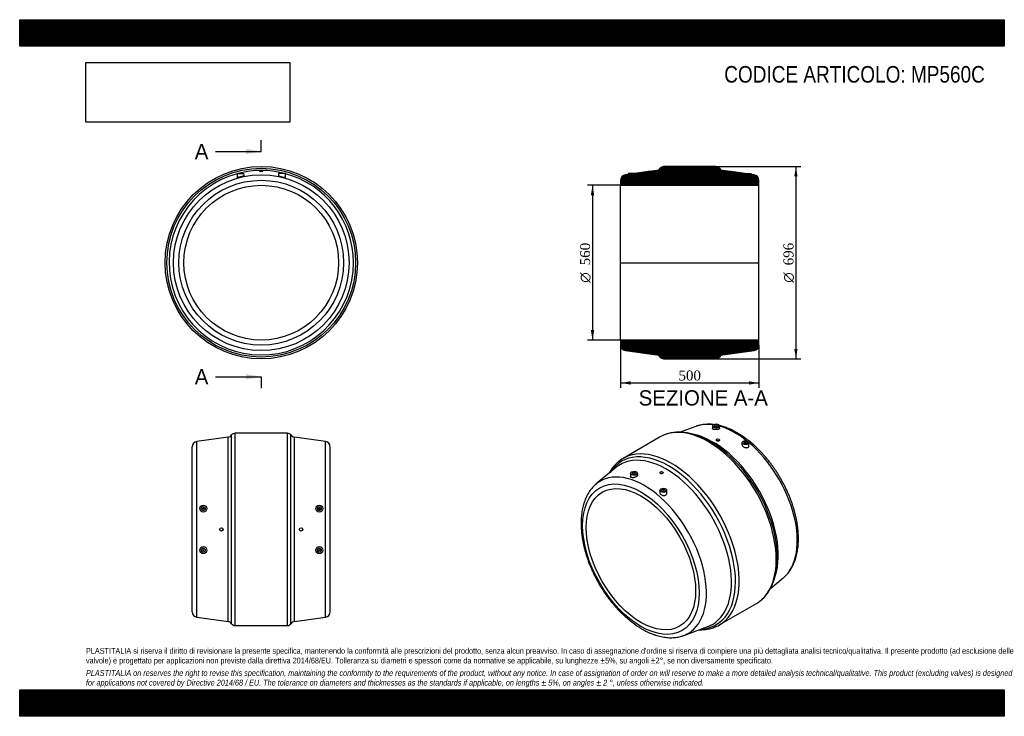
# Model space of a CAD drawing. Header units: millimetres. Extents: x 0 to 3564, y 0 to 2520.
import ezdxf
from ezdxf.enums import TextEntityAlignment as Align
from ezdxf.lldxf.tags import DXFTag

# ---------------------------------------------------------------- set-up
doc = ezdxf.new("R2010")
doc.units = ezdxf.units.MM
doc.header["$LTSCALE"] = 12
for name, color, linetype in [('Default', 7, 'Continuous'), ('DV4_Default', 7, 'Continuous'), ('MP560C', 7, 'Continuous')]:
    doc.layers.add(name, color=color, linetype=linetype)
doc.styles.add('SEACAD_Solid_Edge_ANSI', font='seans.ttf')
doc.styles.add('SEACAD_Solid_Edge_ANSI1_Symbols', font='semeca1.ttf')
doc.styles.add('SEACAD_Times_New_Roman', font='times.ttf')
tags = doc.linetypes.add('CENTER2', pattern=[28.575, 19.05, -3.175, 3.175, -3.175]).pattern_tags.tags
tags[10:11] = [DXFTag(74, 4), DXFTag(75, 0), DXFTag(340, '0'), DXFTag(46, 0.0), DXFTag(50, 0.0), DXFTag(44, 0.0), DXFTag(45, 0.0)]
tags[8:9] = [DXFTag(74, 4), DXFTag(75, 0), DXFTag(340, '0'), DXFTag(46, 0.0), DXFTag(50, 0.0), DXFTag(44, 0.0), DXFTag(45, 0.0)]
tags[6:7] = [DXFTag(74, 4), DXFTag(75, 0), DXFTag(340, '0'), DXFTag(46, 0.0), DXFTag(50, 0.0), DXFTag(44, 0.0), DXFTag(45, 0.0)]
tags[4:5] = [DXFTag(74, 4), DXFTag(75, 0), DXFTag(340, '0'), DXFTag(46, 0.0), DXFTag(50, 0.0), DXFTag(44, 0.0), DXFTag(45, 0.0)]
doc.dimstyles.new('ANSImm', dxfattribs={"dimtxt": 36, "dimasz": 36, "dimexe": 18, "dimexo": 0, "dimgap": 9, "dimtad": 1, "dimdsep": 46, "dimtxsty": 'SEACAD_Times_New_Roman', "dimblk1": '_SE_FILLED', "dimblk2": '_SE_FILLED', "dimsah": 1, "dimcen": 18, "dimazin": 0, "dimtfac": 0.85, "dimtdec": 3, "dimtofl": 0, "dimtmove": 0, "dimatfit": 3, "dimfxl": 1, "dimarcsym": 0})
picture_1 = doc.add_image_def('image1.jpg', size_in_pixel=(4302, 1260))

# ---------------------------------------------------------------- blocks, each defined once
blk = doc.blocks.new('SE')
at = {"layer": 'MP560C', "color": 7, "linetype": 'Continuous'}
for p, q in [((786.9, 1964.1), (786.7, 1949.9)), ((786.9, 1964.1), (811.9, 1964.1)), ((812.1, 1956), (811.9, 1964.1)), ((868.4, 1972.5), (880.4, 1972.5)), ((868.4, 1972.5), (868.4, 1971.2)), ((880.4, 1971.2), (880.4, 1972.5)), ((936.9, 1964.1), (936.8, 1956)), ((961.9, 1964.1), (936.9, 1964.1)), ((962.2, 1949.9), (961.9, 1964.1))]:
    blk.add_line(p, q, dxfattribs=at)
for radius in [348, 341.5, 318, 298.2, 280]:
    blk.add_circle((874.4, 1641), radius, dxfattribs=at)
for start, end in [(105.2079, 0), (75.596, 104.404), (0, 74.7921)]:
    blk.add_arc((874.4, 1641), 333.7, start, end, dxfattribs=at)
for points, knots in [([(878.7, 1970.6), (878.1, 1970.6), (877.5, 1970.5), (876, 1970.4), (875.2, 1970.4), (872.9, 1970.4), (871.3, 1970.5), (869.1, 1970.8), (868.4, 1971), (868.4, 1971.2), (868.4, 1971.2), (868.4, 1971.2)], [0, 0, 0, 0, 0.0625, 0.0625, 0.125, 0.125, 0.25, 0.25, 0.375, 0.375, 0.3751855, 0.3751855, 0.3751855, 0.3751855]), ([(807.8, 1953.8), (806.6, 1953.3), (805.1, 1952.9), (802, 1952), (800.4, 1951.6), (797.9, 1951), (797.1, 1950.9), (795.5, 1950.5), (794.7, 1950.3), (792.4, 1949.9), (791, 1949.7), (788.8, 1949.4), (787.9, 1949.4), (787.1, 1949.5), (786.9, 1949.6), (786.7, 1949.7), (786.7, 1949.8), (786.7, 1949.9)], [0, 0, 0, 0, 0.0625, 0.0625, 0.125, 0.125, 0.15625, 0.15625, 0.1875, 0.1875, 0.25, 0.25, 0.3125, 0.3125, 0.34375, 0.34375, 0.3652249, 0.3652249, 0.3652249, 0.3652249]), ([(812.1, 1956), (812.1, 1956), (812.1, 1955.9), (812, 1955.6), (811.5, 1955.3), (810.1, 1954.6), (809.1, 1954.2), (807.8, 1953.8)], [0.8646583, 0.8646583, 0.8646583, 0.8646583, 0.875, 0.875, 0.9375, 0.9375, 1, 1, 1, 1]), ([(936.8, 1956), (936.8, 1956), (936.8, 1955.9), (936.9, 1955.6), (937.3, 1955.3), (938.8, 1954.6), (939.8, 1954.2), (942.3, 1953.3), (943.7, 1952.9), (946.8, 1952.1), (948.5, 1951.6), (951.8, 1950.9), (953.4, 1950.5), (956.4, 1949.9), (957.8, 1949.7), (959, 1949.6)], [0.6149859, 0.6149859, 0.6149859, 0.6149859, 0.625, 0.625, 0.6875, 0.6875, 0.75, 0.75, 0.8125, 0.8125, 0.875, 0.875, 0.9375, 0.9375, 1, 1, 1, 1]), ([(959, 1949.6), (959.5, 1949.5), (960, 1949.4), (960.9, 1949.4), (961.3, 1949.4), (962, 1949.5), (962.2, 1949.7), (962.2, 1949.9)], [0, 0, 0, 0, 0.03125, 0.03125, 0.0625, 0.0625, 0.1149431, 0.1149431, 0.1149431, 0.1149431])]:
    blk.add_open_spline(points, degree=3, knots=knots, dxfattribs=at)
blk.add_open_spline([(880.4, 1971.2), (880.4, 1971), (879.8, 1970.8), (878.7, 1970.6)], degree=3, dxfattribs=at)
blk = doc.blocks.new('SE1')
at = {"layer": 'MP560C', "color": 7, "linetype": 'Continuous'}
for p, q in [((2447.2, 1048.5), (2390.9, 1027.6)), ((2508.3, 1050.7), (2508.1, 1041)), ((2518.8, 1048), (2518.8, 1046.8)), ((2522.8, 1046.8), (2522.8, 1048)), ((2533.5, 1042.4), (2533.3, 1050.7)), ((2318.5, 1010.6), (2184.2, 933)), ((2521.2, 999.9), (2521.2, 999.3)), ((2533.2, 998.4), (2533.2, 999.9)), ((2614.4, 989.5), (2614.2, 983.3)), ((2624.9, 986.8), (2624.9, 985.5)), ((2628.9, 985.5), (2628.9, 986.8)), ((2639.6, 977.7), (2639.4, 989.5)), ((2158.3, 899.7), (2086.9, 840.5)), ((2211.3, 879.3), (2211, 867.5)), ((2221.8, 876.6), (2221.8, 875.3)), ((2225.8, 875.3), (2225.8, 876.6)), ((2236.5, 873), (2236.3, 879.3)), ((2317.5, 882.3), (2317.5, 880.8)), ((2329.5, 881.8), (2329.5, 882.3)), ((2317.4, 818), (2317.2, 809.8)), ((2327.9, 815.3), (2327.9, 814.1)), ((2331.9, 814.1), (2331.9, 815.3)), ((2342.6, 808.4), (2342.4, 818)), ((2717.4, 461.9), (2763.7, 500.4)), ((2532.2, 330.3), (2666.5, 407.8)), ((2403.4, 292.3), (2490.3, 324.5))]:
    blk.add_line(p, q, dxfattribs=at)
blk.add_arc((2384.8, 790.8), 233.4, 57.0235, 60.2538, dxfattribs=at)
for centre, major_axis, start_param, end_param in [((2492.5, 709.2), (174, -301.4), 0, 3.141593), ((2589.9, 765.4), (159, -275.4), 2.719513, 3.043501), ((2589.9, 765.4), (159, -275.4), 2.166004, 2.610569), ((2510, 719.3), (166.8, -288.9), 0.479137, 2.652752), ((2358.2, 631.6), (174, -301.4), 0, 3.238614), ((2501.2, 714.2), (170.8, -295.7), 0.852926, 2.310572), ((2589.9, 765.4), (159, -275.4), 0.102144, 2.134866), ((2349.5, 626.6), (170.8, -295.7), 0, 3.429238), ((2340.7, 621.5), (166.8, -288.9), 0, 3.239684), ((2260.8, 575.4), (159, -275.4), 0, 3.239684), ((2589.9, 765.4), (159, -275.4), 0.098091, 0.102144), ((2349.5, 626.6), (170.8, -295.7), 5.99554, 6.283185), ((2340.7, 621.5), (166.8, -288.9), -0.098091, -0.096768), ((2340.7, 621.5), (166.8, -288.9), 6.186418, 6.283185), ((2358.2, 631.6), (174, -301.4), 6.18525, 6.283185), ((2260.8, 575.4), (159, -275.4), 6.185094, 6.283185)]:
    blk.add_ellipse(centre, major_axis=major_axis, ratio=0.57735, start_param=start_param, end_param=end_param, dxfattribs=at)
for centre, major_axis in [((2520.8, 1050.6), (-12.5, 0)), ((2520.8, 1050.6), (-7, 0)), ((2520.8, 1048), (-2, 0)), ((2527.2, 999.9), (-6, 0)), ((2626.9, 989.4), (12.5, 0)), ((2626.9, 989.4), (7, 0)), ((2626.9, 986.8), (2, 0)), ((2248.6, 568.4), (149.1, -258.2)), ((2248.6, 568.4), (140, -242.5)), ((2223.8, 879.2), (12.5, 0)), ((2223.8, 879.2), (7, 0)), ((2223.8, 876.6), (2, 0)), ((2323.5, 882.3), (6, 0)), ((2329.9, 817.9), (-12.5, 0)), ((2329.9, 817.9), (-7, 0)), ((2329.9, 815.3), (-2, 0))]:
    blk.add_ellipse(centre, major_axis=major_axis, ratio=0.57735, dxfattribs=at)
for points, knots in [([(2511.6, 1055.5), (2508.5, 1055.8), (2502.2, 1056.4), (2492.8, 1056.6), (2483.5, 1056.3), (2474.4, 1055.3), (2465.5, 1053.8), (2457, 1051.7), (2450.8, 1049.9), (2447.8, 1048.7), (2447.3, 1048.5)], [0.553394, 0.553394, 0.553394, 0.553394, 0.6147231, 0.6782117, 0.7413236, 0.8040309, 0.866324, 0.928215, 0.9897383, 1, 1, 1, 1]), ([(2520.8, 1037.1), (2520, 1037.1), (2519.1, 1037.1), (2517.5, 1037.1), (2516.7, 1037.2), (2514.3, 1037.4), (2512.9, 1037.7), (2510.6, 1038.4), (2509.7, 1038.8), (2508.4, 1039.8), (2508.1, 1040.3), (2508.1, 1040.9), (2508.1, 1040.9), (2508.1, 1041)], [0, 0, 0, 0, 0.03125, 0.03125, 0.0625, 0.0625, 0.125, 0.125, 0.1875, 0.1875, 0.25, 0.25, 0.2540121, 0.2540121, 0.2540121, 0.2540121]), ([(2533.5, 1042.4), (2533.5, 1041.8), (2533.2, 1041.2), (2532.3, 1040.3), (2531.9, 1040), (2531, 1039.4), (2530.5, 1039.2), (2529.4, 1038.7), (2528.7, 1038.4), (2527.3, 1038), (2526.6, 1037.8), (2524.3, 1037.4), (2522.6, 1037.2), (2520.8, 1037.1)], [0.7513513, 0.7513513, 0.7513513, 0.7513513, 0.8125, 0.8125, 0.84375, 0.84375, 0.875, 0.875, 0.90625, 0.90625, 0.9375, 0.9375, 1, 1, 1, 1]), ([(2598, 1025.1), (2596, 1026.2), (2591.1, 1029), (2582.3, 1033.6), (2572.2, 1038.4), (2562, 1042.7), (2551.9, 1046.4), (2542.2, 1049.4), (2536, 1051), (2533.1, 1051.7)], [0, 0, 0, 0, 0.0342941, 0.0990463, 0.1638262, 0.2285904, 0.2933093, 0.3579462, 0.4136769, 0.4136769, 0.4136769, 0.4136769]), ([(2500.6, 993.4), (2498.5, 994.6), (2493.5, 997.4), (2484.3, 1002.3), (2473.8, 1007.3), (2463.1, 1011.8), (2452.5, 1015.8), (2442, 1019.2), (2431.5, 1022.1), (2421.1, 1024.4), (2410.9, 1026.1), (2400.7, 1027.2), (2390.8, 1027.7), (2381, 1027.7), (2371.4, 1027), (2362, 1025.8), (2353, 1024), (2344.1, 1021.7), (2339, 1019.9), (2336, 1018.8)], [0, 0, 0, 0, 0.032624, 0.094261, 0.155923, 0.217574, 0.279192, 0.340749, 0.40221, 0.463538, 0.52469, 0.585622, 0.646291, 0.706658, 0.766694, 0.826382, 0.88572, 0.944725, 1, 1, 1, 1]), ([(2527.2, 995.9), (2526.5, 995.9), (2525.7, 996.1), (2524.2, 996.5), (2523.5, 996.8), (2521.8, 997.7), (2521.2, 998.5), (2521.2, 999.3), (2521.2, 999.3), (2521.2, 999.3)], [0, 0, 0, 0, 0.0625, 0.0625, 0.125, 0.125, 0.25, 0.25, 0.2519698, 0.2519698, 0.2519698, 0.2519698]), ([(2533.2, 998.4), (2533.2, 997.6), (2532.5, 996.9), (2530.4, 995.9), (2528.8, 995.7), (2527.2, 995.9)], [0.7517095, 0.7517095, 0.7517095, 0.7517095, 0.875, 0.875, 1, 1, 1, 1]), ([(2764.3, 500.9), (2766.2, 502.5), (2769.7, 505.5), (2775.5, 511.4), (2781.3, 518), (2786.7, 525.1), (2791.7, 532.7), (2796.3, 540.8), (2800.5, 549.2), (2804.4, 558.2), (2807.7, 567.5), (2810.7, 577.2), (2813.2, 587.3), (2815.2, 597.8), (2816.8, 608.5), (2818, 619.6), (2818.7, 630.9), (2818.9, 642.5), (2818.7, 654.3), (2818, 666.4), (2816.9, 678.5), (2815.3, 690.9), (2813.3, 703.4), (2810.8, 716), (2808, 728.6), (2804.7, 741.4), (2801, 754.1), (2796.9, 766.9), (2792.4, 779.7), (2787.5, 792.4), (2782.2, 805.1), (2776.6, 817.7), (2770.6, 830.2), (2764.3, 842.6), (2757.6, 854.8), (2750.7, 866.9), (2743.4, 878.7), (2735.8, 890.4), (2727.9, 901.8), (2719.8, 912.9), (2711.5, 923.8), (2702.9, 934.4), (2694, 944.7), (2685, 954.6), (2675.8, 964.1), (2666.4, 973.3), (2656.9, 982.1), (2647.2, 990.5), (2637.4, 998.4), (2627.4, 1006), (2617.5, 1013), (2607.4, 1019.5), (2601.4, 1023.1), (2598, 1025.1)], [0, 0, 0, 0, 0.014295, 0.03312, 0.052025, 0.071029, 0.090146, 0.109383, 0.128742, 0.148216, 0.167796, 0.18747, 0.207221, 0.227034, 0.246895, 0.26679, 0.286706, 0.306634, 0.326565, 0.346493, 0.366414, 0.386324, 0.406222, 0.426107, 0.445979, 0.465838, 0.485685, 0.505521, 0.525346, 0.545162, 0.56497, 0.584772, 0.604568, 0.62436, 0.644151, 0.66394, 0.68373, 0.703521, 0.723316, 0.743115, 0.76292, 0.782732, 0.802554, 0.822385, 0.842229, 0.862085, 0.881955, 0.90184, 0.921741, 0.941658, 0.96159, 0.981538, 1, 1, 1, 1]), ([(2614.2, 983.3), (2614.2, 983.1), (2614.2, 983), (2614.3, 981.7), (2614.7, 980.6), (2616.2, 978.4), (2617.2, 977.3), (2619.6, 975.4), (2621.1, 974.5), (2624.1, 973.1), (2625.7, 972.6), (2627.4, 972.2)], [0.74047, 0.74047, 0.74047, 0.74047, 0.75, 0.75, 0.8125, 0.8125, 0.875, 0.875, 0.9375, 0.9375, 1, 1, 1, 1]), ([(2627.4, 972.2), (2629, 971.8), (2630.6, 971.7), (2632.9, 971.8), (2633.6, 971.9), (2635, 972.2), (2635.6, 972.4), (2637.3, 973.2), (2638.3, 973.9), (2639.4, 975.7), (2639.7, 976.6), (2639.6, 977.7)], [0, 0, 0, 0, 0.0625, 0.0625, 0.09375, 0.09375, 0.125, 0.125, 0.1875, 0.1875, 0.2457087, 0.2457087, 0.2457087, 0.2457087]), ([(2168.1, 921.8), (2167.6, 921.4), (2165, 919.3), (2160, 914.7), (2153.7, 908.2), (2147.8, 901.2), (2142.2, 893.7), (2137.4, 886.2), (2134.5, 881.2), (2133.2, 878.9)], [0, 0, 0, 0, 0.0102805, 0.0628619, 0.1156037, 0.1685617, 0.221779, 0.275284, 0.3184837, 0.3184837, 0.3184837, 0.3184837]), ([(2223, 863.4), (2221.3, 863.1), (2219.7, 863), (2216.7, 863.1), (2215.4, 863.4), (2213.7, 863.9), (2213.3, 864.2), (2212.4, 864.7), (2212, 865), (2211.3, 865.9), (2211, 866.6), (2211, 867.4)], [0, 0, 0, 0, 0.0625, 0.0625, 0.125, 0.125, 0.15625, 0.15625, 0.1875, 0.1875, 0.243424, 0.243424, 0.243424, 0.243424]), ([(2236.5, 873), (2236.5, 872.9), (2236.5, 872.8), (2236.4, 871.7), (2235.9, 870.7), (2234.8, 869.2), (2234.4, 868.7), (2233.4, 867.8), (2232.8, 867.4), (2230.9, 866.1), (2229.4, 865.3), (2226.3, 864.1), (2224.6, 863.7), (2223, 863.4)], [0.7403565, 0.7403565, 0.7403565, 0.7403565, 0.75, 0.75, 0.8125, 0.8125, 0.84375, 0.84375, 0.875, 0.875, 0.9375, 0.9375, 1, 1, 1, 1]), ([(2323.5, 877.3), (2322.7, 877.3), (2322, 877.3), (2320.5, 877.6), (2319.8, 877.9), (2318.2, 878.8), (2317.5, 879.8), (2317.5, 880.8), (2317.5, 880.8), (2317.5, 880.8)], [0, 0, 0, 0, 0.0625, 0.0625, 0.125, 0.125, 0.25, 0.25, 0.2501147, 0.2501147, 0.2501147, 0.2501147]), ([(2329.5, 881.8), (2329.5, 880.7), (2328.9, 879.6), (2326.7, 878), (2325.1, 877.5), (2323.5, 877.3)], [0.7501012, 0.7501012, 0.7501012, 0.7501012, 0.875, 0.875, 1, 1, 1, 1]), ([(2087, 840.5), (2086.7, 840.3), (2084.4, 838.5), (2079.9, 834.2), (2073.8, 828), (2068.1, 821.3), (2062.8, 814), (2057.9, 806.3), (2053.3, 798.2), (2049.2, 789.6), (2045.5, 780.6), (2042.2, 771.2), (2039.4, 761.4), (2037, 751.2), (2035, 740.7), (2033.5, 729.8), (2032.5, 718.7), (2031.9, 707.3), (2031.8, 695.7), (2032.1, 683.8), (2032.9, 671.7), (2034.1, 659.5), (2035.8, 647.1), (2037.9, 634.6), (2040.4, 622), (2043.4, 609.3), (2046.8, 596.6), (2050.6, 583.8), (2054.8, 571), (2059.4, 558.3), (2064.3, 545.5), (2069.7, 532.9), (2075.4, 520.3), (2081.5, 507.8), (2087.9, 495.5), (2094.6, 483.3), (2101.6, 471.3), (2109, 459.4), (2116.6, 447.8), (2124.5, 436.5), (2132.7, 425.4), (2141.1, 414.6), (2149.8, 404.1), (2158.7, 393.9), (2167.7, 384.1), (2177, 374.6), (2186.4, 365.5), (2196, 356.8), (2205.7, 348.5), (2215.6, 340.7), (2225.5, 333.3), (2235.5, 326.3), (2245.6, 319.9), (2255.8, 313.9), (2265.9, 308.4), (2276.1, 303.5), (2286.3, 299.1), (2296.5, 295.3), (2306.6, 292), (2316.7, 289.3), (2326.6, 287.1), (2336.5, 285.6), (2346.2, 284.6), (2355.7, 284.2), (2365.1, 284.4), (2374.2, 285.2), (2383.1, 286.6), (2391.7, 288.6), (2398.6, 290.6), (2402.1, 291.9), (2403.2, 292.3)], [0, 0, 0, 0, 0.001232, 0.015569, 0.029952, 0.0444, 0.058927, 0.073541, 0.088248, 0.103047, 0.117933, 0.132898, 0.147931, 0.163021, 0.178156, 0.193325, 0.208517, 0.223723, 0.238938, 0.254153, 0.269365, 0.284571, 0.299768, 0.314956, 0.330135, 0.345303, 0.360461, 0.375611, 0.390751, 0.405884, 0.42101, 0.436131, 0.451246, 0.466358, 0.481467, 0.496575, 0.511682, 0.52679, 0.541899, 0.557011, 0.572127, 0.587247, 0.602374, 0.617507, 0.632649, 0.647799, 0.66296, 0.678132, 0.693315, 0.70851, 0.723717, 0.738937, 0.754167, 0.769407, 0.784654, 0.799906, 0.815155, 0.830396, 0.845619, 0.860815, 0.875972, 0.891079, 0.906121, 0.921088, 0.935968, 0.950753, 0.965441, 0.980034, 0.994537, 1, 1, 1, 1]), ([(2317.2, 809.8), (2317.2, 809.5), (2317.2, 809.3), (2317.3, 807.7), (2317.7, 806.4), (2319.1, 804), (2320.1, 802.9), (2322.6, 801), (2324, 800.2), (2327.2, 799.1), (2328.9, 798.7), (2330.6, 798.7)], [0.7373961, 0.7373961, 0.7373961, 0.7373961, 0.75, 0.75, 0.8125, 0.8125, 0.875, 0.875, 0.9375, 0.9375, 1, 1, 1, 1]), ([(2330.6, 798.7), (2331.4, 798.6), (2332.3, 798.7), (2333.9, 798.9), (2334.7, 799.1), (2337, 799.8), (2338.4, 800.6), (2340.6, 802.5), (2341.4, 803.6), (2342.4, 806), (2342.6, 807.2), (2342.6, 808.4)], [0, 0, 0, 0, 0.03125, 0.03125, 0.0625, 0.0625, 0.125, 0.125, 0.1875, 0.1875, 0.2439897, 0.2439897, 0.2439897, 0.2439897]), ([(2682.9, 419.3), (2684.4, 420.6), (2687.8, 423.4), (2693.6, 429), (2699.7, 435.7), (2705.5, 443), (2710.8, 450.7), (2715.9, 458.9), (2720.5, 467.5), (2724.7, 476.6), (2728.4, 486.1), (2731.8, 496), (2734.7, 506.2), (2737.2, 516.9), (2739.2, 527.9), (2740.8, 539.2), (2741.9, 550.7), (2742.5, 562.6), (2742.7, 574.7), (2742.6, 585.3), (2742.2, 591.2), (2742, 593.7)], [0, 0, 0, 0, 0.031784, 0.085165, 0.138735, 0.192547, 0.246636, 0.301025, 0.35572, 0.410714, 0.465987, 0.521509, 0.577247, 0.633162, 0.689217, 0.745378, 0.801612, 0.857894, 0.914201, 0.970512, 1, 1, 1, 1]), ([(2459.9, 313.2), (2461.4, 313.2), (2466.1, 313.1), (2474.1, 313.4), (2483.5, 314.3), (2492.8, 315.8), (2501.7, 317.8), (2509.1, 319.9), (2512.9, 321.4), (2514.2, 321.9)], [0.681784, 0.681784, 0.681784, 0.681784, 0.7064732, 0.7610574, 0.8153328, 0.8692903, 0.9229356, 0.9762908, 1, 1, 1, 1])]:
    blk.add_open_spline(points, degree=3, knots=knots, dxfattribs=at)
blk = doc.blocks.new('SE2')
at = {"layer": 'MP560C', "color": 7, "linetype": 'Continuous'}
for p, q in [((754.7, 1009.9), (641.7, 994.3)), ((754.7, 342.6), (754.7, 1009.9)), ((767.2, 334.8), (767.2, 1017.8)), ((779.4, 328.3), (779.4, 1024.3)), ((969.4, 1024.3), (779.4, 1024.3)), ((969.4, 328.3), (969.4, 1024.3)), ((981.7, 334.8), (981.7, 1017.8)), ((994.2, 342.6), (994.2, 1009.9)), ((1107.2, 994.3), (994.2, 1009.9)), ((624.4, 378.1), (624.4, 974.5)), ((641.7, 358.3), (641.7, 994.3)), ((1107.2, 358.3), (1107.2, 994.3)), ((1124.4, 378.1), (1124.4, 974.5)), ((641.7, 358.3), (754.7, 342.6)), ((994.2, 342.6), (1107.2, 358.3)), ((779.4, 328.3), (969.4, 328.3))]:
    blk.add_line(p, q, dxfattribs=at)
for centre, radius in [((664.4, 751.3), 12.7), ((664.4, 751.3), 12.5), ((664.4, 751.3), 7), ((664.4, 751.3), 2), ((1084.5, 751.3), 12.7), ((1084.4, 751.3), 12.5), ((1084.4, 751.3), 7), ((1084.4, 751.3), 2), ((730.4, 676.3), 6), ((1018.4, 676.3), 6), ((664.4, 601.2), 12.7), ((664.4, 601.3), 12.5), ((664.4, 601.3), 7), ((1084.5, 601.2), 12.7), ((1084.4, 601.3), 12.5), ((1084.4, 601.3), 7), ((664.4, 601.3), 2), ((1084.4, 601.3), 2)]:
    blk.add_circle(centre, radius, dxfattribs=at)
for centre, radius, start, end in [((752.2, 1027.7), 18, 277.8853, 326.3264), ((782.1, 1004.4), 20, 97.7203, 138.2458), ((966.8, 1004.4), 20, 41.7542, 82.2797), ((996.7, 1027.7), 18, 213.6736, 262.1147), ((644.4, 974.5), 20, 97.8853, 180), ((1104.4, 974.5), 20, 0, 82.1147), ((644.4, 378.1), 20, 180, 262.1147), ((1104.4, 378.1), 20, 277.8853, 0), ((752.2, 324.8), 18, 33.6736, 82.1147), ((782.1, 348.1), 20, 221.7542, 262.2797), ((966.8, 348.1), 20, 277.7203, 318.2458), ((996.7, 324.8), 18, 97.8853, 146.3264)]:
    blk.add_arc(centre, radius, start, end, dxfattribs=at)
blk = doc.blocks.new('SE4')
at = {"color": 7, "linetype": 'Continuous', "style": 'SEACAD_Solid_Edge_ANSI'}
blk.add_text('A', height=55.2, dxfattribs=at).set_placement((633.7, 2070.6), align=Align.TOP_LEFT)
blk = doc.blocks.new('SE5')
at = {"color": 7, "linetype": 'Continuous', "style": 'SEACAD_Solid_Edge_ANSI'}
blk.add_text('A', height=55.2, dxfattribs=at).set_placement((633.7, 1256), align=Align.TOP_LEFT)
blk = doc.blocks.new('SEANNOT_GROUP')
at = {"linetype": 'Continuous'}
blk.add_hatch(color=7, dxfattribs=at).paths.add_polyline_path([(819.2, 2033.8), (874.4, 2043), (819.2, 2052.2)])
at = {"color": 7, "linetype": 'Continuous'}
blk.add_lwpolyline([(708.8, 2043), (874.4, 2043)], dxfattribs=at)
blk = doc.blocks.new('SEANNOT_GROUP1')
at = {"linetype": 'Continuous'}
blk.add_hatch(color=7, dxfattribs=at).paths.add_polyline_path([(819.2, 1219.2), (874.4, 1228.4), (819.2, 1237.6)])
at = {"color": 7, "linetype": 'Continuous'}
blk.add_lwpolyline([(708.8, 1228.4), (874.4, 1228.4)], dxfattribs=at)
blk = doc.blocks.new('SE3')
at = {"layer": 'Default', "color": 7, "linetype": 'CENTER2'}
for p, q in [((874.4, 2043), (874.4, 2084.4)), ((874.4, 1228.4), (874.4, 1187))]:
    blk.add_line(p, q, dxfattribs=at)
at = {"layer": 'Default', "color": 7, "linetype": 'CENTER2', "const_width": 0.0001}
blk.add_lwpolyline([(874.4, 2043), (874.4, 1228.4)], dxfattribs=at)
at = {"layer": 'Default'}
for name in ['SE4', 'SEANNOT_GROUP', 'SE5', 'SEANNOT_GROUP1']:
    blk.add_blockref(name, (0, 0), dxfattribs=at)
blk = doc.blocks.new('SE6')
at = {"layer": 'MP560C', "linetype": 'Continuous'}
h = blk.add_hatch(dxfattribs=at)
h.set_pattern_fill('LINE', scale=0.629921, angle=45, style=0)
edge = h.paths.add_edge_path()
edge.add_arc((2547.5, 1992.4), 18, 213.6736, 262.1147, ccw=False)
edge.add_arc((2517.6, 1969.1), 20, 41.7542, 82.2797)
edge.add_line((2520.3, 1989), (2330.3, 1989))
edge.add_arc((2333, 1969.1), 20, 97.7203, 138.2458)
edge.add_arc((2303.1, 1992.4), 18, 277.8853, 326.3264, ccw=False)
edge.add_line((2305.6, 1974.6), (2287.3, 1972.1))
edge.add_line((2287.3, 1972.1), (2287.3, 1972.5))
edge.add_line((2287.3, 1972.5), (2275.3, 1972.5))
edge.add_line((2275.3, 1972.5), (2275.3, 1970.4))
edge.add_line((2275.3, 1970.4), (2192.6, 1959))
edge.add_arc((2195.3, 1939.1), 20, 97.8853, 180)
edge.add_line((2175.3, 1939.1), (2175.3, 1921))
edge.add_line((2175.3, 1921), (2675.3, 1921))
edge.add_line((2675.3, 1921), (2675.3, 1939.1))
edge.add_arc((2655.3, 1939.1), 20, 0, 82.1147)
edge.add_line((2658.1, 1959), (2575.3, 1970.4))
edge.add_line((2575.3, 1970.4), (2575.3, 1972.5))
edge.add_line((2575.3, 1972.5), (2563.3, 1972.5))
edge.add_line((2563.3, 1972.5), (2563.3, 1972.1))
edge.add_line((2563.3, 1972.1), (2545.1, 1974.6))
h = blk.add_hatch(dxfattribs=at)
h.set_pattern_fill('LINE', scale=0.629921, angle=45, style=0)
edge = h.paths.add_edge_path()
edge.add_line((2175.3, 1361), (2175.3, 1342.8))
edge.add_arc((2195.3, 1342.8), 20, 180, 262.1147)
edge.add_line((2192.6, 1323), (2305.6, 1307.3))
edge.add_arc((2303.1, 1289.5), 18, 33.6736, 82.1147, ccw=False)
edge.add_arc((2333, 1312.8), 20, 221.7542, 262.2797)
edge.add_line((2330.3, 1293), (2520.3, 1293))
edge.add_arc((2517.6, 1312.8), 20, 277.7203, 318.2458)
edge.add_arc((2547.5, 1289.5), 18, 97.8853, 146.3264, ccw=False)
edge.add_line((2545.1, 1307.3), (2658.1, 1323))
edge.add_arc((2655.3, 1342.8), 20, 277.8853, 360)
edge.add_line((2675.3, 1342.8), (2675.3, 1361))
edge.add_line((2675.3, 1361), (2175.3, 1361))
at = {"layer": 'DV4_Default', "color": 7, "linetype": 'CENTER2'}
blk.add_line((2173.6, 1641), (2677.1, 1641), dxfattribs=at)
at = {"layer": 'MP560C', "color": 7, "linetype": 'Continuous'}
for p, q in [((2275.3, 1970.4), (2192.6, 1959)), ((2227.8, 1964.1), (2202.8, 1964.1)), ((2202.8, 1964.1), (2202.8, 1960.4)), ((2227.8, 1963.8), (2227.8, 1964.1)), ((2275.3, 1972.5), (2287.3, 1972.5)), ((2275.3, 1970.4), (2275.3, 1972.5)), ((2305.6, 1974.6), (2287.3, 1972.1)), ((2287.3, 1972.5), (2287.3, 1972.1)), ((2520.3, 1989), (2330.3, 1989)), ((2563.3, 1972.1), (2545.1, 1974.6)), ((2563.3, 1972.1), (2563.3, 1972.5)), ((2563.3, 1972.5), (2575.3, 1972.5)), ((2575.3, 1972.5), (2575.3, 1970.4)), ((2658.1, 1959), (2575.3, 1970.4)), ((2622.8, 1964.1), (2647.8, 1964.1)), ((2622.8, 1964.1), (2622.8, 1963.8)), ((2647.9, 1960.4), (2647.8, 1964.1)), ((2175.3, 1939.1), (2175.3, 1921)), ((2675.3, 1921), (2675.3, 1939.1)), ((2175.3, 1361), (2175.3, 1921)), ((2175.3, 1921), (2675.3, 1921)), ((2675.3, 1361), (2675.3, 1921)), ((2175.3, 1361), (2175.3, 1342.8)), ((2675.3, 1361), (2175.3, 1361)), ((2675.3, 1342.8), (2675.3, 1361)), ((2192.6, 1323), (2305.6, 1307.3)), ((2545.1, 1307.3), (2658.1, 1323)), ((2330.3, 1293), (2520.3, 1293))]:
    blk.add_line(p, q, dxfattribs=at)
for centre, radius, start, end in [((2303.1, 1992.4), 18, 277.8853, 326.3264), ((2333, 1969.1), 20, 97.7203, 138.2458), ((2517.6, 1969.1), 20, 41.7542, 82.2797), ((2547.5, 1992.4), 18, 213.6736, 262.1147), ((2195.3, 1939.1), 20, 97.8853, 180), ((2655.3, 1939.1), 20, 0, 82.1147), ((2195.3, 1342.8), 20, 180, 262.1147), ((2655.3, 1342.8), 20, 277.8853, 0), ((2303.1, 1289.5), 18, 33.6736, 82.1147), ((2333, 1312.8), 20, 221.7542, 262.2797), ((2517.6, 1312.8), 20, 277.7203, 318.2458), ((2547.5, 1289.5), 18, 97.8853, 146.3264)]:
    blk.add_arc(centre, radius, start, end, dxfattribs=at)
blk = doc.blocks.new('GDimGGroup')
at = {"layer": 'Default', "linetype": 'Continuous'}
for points in [[(2815.7, 1953), (2809.7, 1989), (2803.7, 1953)], [(2815.7, 1329), (2803.7, 1329), (2809.7, 1293)]]:
    blk.add_hatch(color=7, dxfattribs=at).paths.add_polyline_path(points)
at = {"layer": 'Default', "color": 7, "linetype": 'Continuous'}
for p, q in [((2520.3, 1989), (2827.7, 1989)), ((2809.7, 1989), (2809.7, 1293)), ((2520.3, 1293), (2827.7, 1293))]:
    blk.add_line(p, q, dxfattribs=at)
for s, style, p in [('696', 'SEACAD_Times_New_Roman', (2764.7, 1631.3)), ('O', 'SEACAD_Solid_Edge_ANSI1_Symbols', (2764.7, 1568.7))]:
    blk.add_text(s, height=36, rotation=90, dxfattribs=dict(at, style=style)).set_placement(p, align=Align.TOP_LEFT)
blk = doc.blocks.new('GDimGGroup1')
at = {"layer": 'Default', "linetype": 'Continuous'}
for points in [[(2067.5, 1885), (2079.5, 1885), (2073.5, 1921)], [(2067.5, 1397), (2073.5, 1361), (2079.5, 1397)]]:
    blk.add_hatch(color=7, dxfattribs=at).paths.add_polyline_path(points)
at = {"layer": 'Default', "color": 7, "linetype": 'Continuous'}
for p, q in [((2175.3, 1921), (2055.5, 1921)), ((2073.5, 1921), (2073.5, 1361)), ((2175.3, 1361), (2055.5, 1361))]:
    blk.add_line(p, q, dxfattribs=at)
for s, style, p in [('560', 'SEACAD_Times_New_Roman', (2028.5, 1631.3)), ('O', 'SEACAD_Solid_Edge_ANSI1_Symbols', (2028.5, 1568.7))]:
    blk.add_text(s, height=36, rotation=90, dxfattribs=dict(at, style=style)).set_placement(p, align=Align.TOP_LEFT)
blk = doc.blocks.new('DMBLK10')
at = {"layer": 'Default', "linetype": 'Continuous'}
for points in [[(2211.3, 1199.9), (2211.3, 1211.9), (2175.3, 1205.9)], [(2639.3, 1199.9), (2675.3, 1205.9), (2639.3, 1211.9)]]:
    blk.add_hatch(color=7, dxfattribs=at).paths.add_polyline_path(points)
at = {"layer": 'Default', "color": 7, "linetype": 'Continuous'}
for p, q in [((2175.3, 1342.8), (2175.3, 1187.9)), ((2675.3, 1342.8), (2675.3, 1187.9)), ((2175.3, 1205.9), (2675.3, 1205.9))]:
    blk.add_line(p, q, dxfattribs=at)
at = {"layer": 'Default', "color": 7, "linetype": 'Continuous', "style": 'SEACAD_Times_New_Roman'}
blk.add_text('500', height=36, dxfattribs=at).set_placement((2384.4, 1250.9), align=Align.TOP_LEFT)
blk = doc.blocks.new('_SE_FILLED')
at = {"color": 0}
blk.add_line((0, 0), (-1, 0), dxfattribs=at)
blk.add_solid([(0, 0), (-1, -0.1665), (-1, 0.1665), (0, 0)], dxfattribs=at)

msp = doc.modelspace()

# ---------------------------------------------------------------- hatches: boundary and pattern name
at = {"layer": 'Default', "linetype": 'Continuous'}
h = msp.add_hatch(dxfattribs=at)
h.set_pattern_fill('LINE', scale=0.629921, angle=45, style=0)
h.paths.add_polyline_path([(3564, 2424), (3564, 2520), (0, 2520), (0, 2424)])
for points in [[(3564, 2424), (3564, 2520), (0, 2520), (0, 2424)], [(3564, 0), (3564, 96), (0, 96), (0, 0)]]:
    msp.add_hatch(color=7, dxfattribs=at).paths.add_polyline_path(points)
h = msp.add_hatch(dxfattribs=at)
h.set_pattern_fill('LINE', scale=0.629921, angle=45, style=0)
h.paths.add_polyline_path([(3564, 0), (3564, 96), (0, 96), (0, 0)])

# ---------------------------------------------------------------- linework, layer by layer
at = {"layer": 'Default', "color": 7, "linetype": 'Continuous'}
for p, q in [((0, 2520), (3564, 2520)), ((0, 2424), (0, 2520)), ((3564, 2520), (3564, 2424)), ((3564, 2424), (0, 2424)), ((0, 96), (3564, 96)), ((0, 0), (0, 96)), ((3564, 96), (3564, 0)), ((3564, 0), (0, 0))]:
    msp.add_line(p, q, dxfattribs=at)

# ---------------------------------------------------------------- block references
at = {"layer": 'Default'}
for name in ['SE3', 'SE', 'SE6', 'GDimGGroup', 'GDimGGroup1', 'SE1', 'SE2']:
    msp.add_blockref(name, (0, 0), dxfattribs=at)

# ---------------------------------------------------------------- texts
at = {"layer": 'Default', "color": 7, "linetype": 'Continuous', "style": 'SEACAD_Solid_Edge_ANSI'}
msp.add_text('SEZIONE A-A', height=55.2, dxfattribs=at).set_placement((2240.433, 1179.52), align=Align.TOP_LEFT)
at = {"layer": 'Default', "attachment_point": 1}
for s, insert, char_height, width in [('{\\fArial Narrow|b0||i0||c0|p34;\\C7;\\H60.;\\W1.;CODICE ARTICOLO: MP560C}', (2550.243, 2352.402), 60, 951.59516), ("{\\fArial Narrow|b0||i0||c0|p34;\\C7;\\H21.;\\W1.;PLASTITALIA si riserva il diritto di revisionare la presente specifica, mantenendo la conformità alle prescrizioni del prodotto, senza alcun preavviso. In caso di assegnazione d'ordine si riserva di compiere una più dettagliata analisi tecnico/qualitativa. Il presente prodotto (ad esclusione delle \\P}{\\fArial Narrow|b0||i0||c0|p34;\\C7;\\H21.;\\W1.;valvole) è progettato per applicazioni non previste dalla direttiva 2014/68/EU. Tolleranza su diametri e spessori come da normative se applicabile, su lunghezze ±5%, su angoli ±2°, se non diversamente specificato.\\P}{\\fArial Narrow|b0||i0||c0|p34;\\C7;\\H6.;\\W1.;   \\P}{\\fArial Narrow|b0||i1||c0|p34;\\C7;\\H21.;\\W1.;PLASTITALIA on reserves the right to revise this specification, maintaining the conformity to the requirements of the product, without any notice. In case of assignation of order on will reserve to make a more detailed analysis technical/qualitative. This product (excluding valves) is designed \\P}{\\fArial Narrow|b0||i1||c0|p34;\\C7;\\H21.;\\W1.;for applications not covered by Directive 2014/68 / EU. The tolerance on diameters and thicknesses as the standards if applicable, on lengths ± 5%, on angles ± 2 °, unless otherwise indicated.\\P}", (240, 247.228), 21, 3084)]:
    msp.add_mtext(s, dxfattribs=dict(at, insert=insert, char_height=char_height, width=width))

# ---------------------------------------------------------------- dimensions: what is measured, and where the dimension line sits
at = {"layer": 'Default', "color": 7, "linetype": 'Continuous'}
dim = msp.add_linear_dim(base=(2175.329, 1205.919), p1=(2175.329, 1342.763), p2=(2675.329, 1342.763), angle=0, text='\\A1;<>', dimstyle='ANSImm', dxfattribs=at)
dim.commit()
dim.dimension.update_dxf_attribs({"geometry": 'DMBLK10', "text_midpoint": (2425.329, 1205.919), "dimtype": 161})

# ---------------------------------------------------------------- pictures from other files: only their frames are drawn
image = msp.add_image(picture_1, insert=(240, 2149.238), size_in_units=(737.486, 216))
image.dxf.flags = 7

doc.saveas('drawing.dxf')
